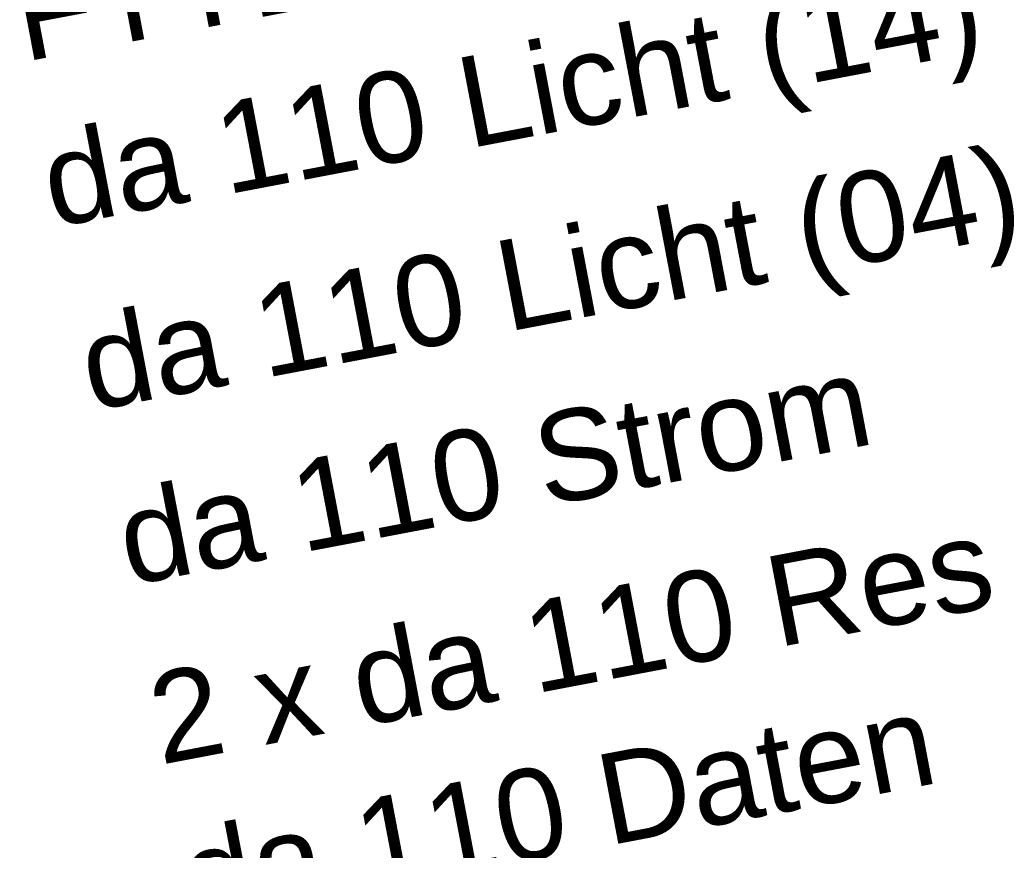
# Model space of a CAD drawing. Header units: metres. Extents: x -502 to 161, y -108 to 174.
# Tile 196 of 256: x -192.09 to -189.49, y -37.29 to -35.1. Entities that reach past the tile are written whole.
import ezdxf

# ---------------------------------------------------------------- set-up
doc = ezdxf.new("R2010")
doc.units = ezdxf.units.M
doc.header["$LTSCALE"] = 0.1
doc.layers.add('BRI31-005.05-5p02-Koordinierung Lageplan 4. BA ZOB West 2022-06-15', color=7, linetype='Continuous')
doc.layers.add('BRI31-005.06-5f07-Koordinierung Lageplan 4. BA ZOB Fernbusbahnh', color=7, linetype='Continuous')
doc.styles.add('Arial', font='arial.ttf')

msp = doc.modelspace()

# ---------------------------------------------------------------- texts
at = {"layer": 'BRI31-005.05-5p02-Koordinierung Lageplan 4. BA ZOB West 2022-06-15', "color": 1, "true_color": 0xff0000, "transparency": 33554687, "insert": (-192.122, -34.9734), "char_height": 0.24, "attachment_point": 1, "rotation": 10.6907, "line_spacing_factor": 0.25, "style": 'Arial'}
msp.add_mtext('FTTB RV 24.5', dxfattribs=at)
at = {"layer": 'BRI31-005.05-5p02-Koordinierung Lageplan 4. BA ZOB West 2022-06-15', "color": 190, "true_color": 0x7f00ff, "transparency": 33554687, "char_height": 0.24, "attachment_point": 1, "rotation": 10.7739, "line_spacing_factor": 0.25, "style": 'Arial'}
for s, insert in [('da 110 Licht (14)', (-192.0472, -35.4117)), ('da 110 Licht (04)', (-191.9462, -35.8965))]:
    msp.add_mtext(s, dxfattribs=dict(at, insert=insert))
at = {"layer": 'BRI31-005.05-5p02-Koordinierung Lageplan 4. BA ZOB West 2022-06-15', "color": 7, "transparency": 33554687, "char_height": 0.24, "attachment_point": 1, "rotation": 10.7739, "line_spacing_factor": 0.25, "style": 'Arial'}
for s, insert in [('da 110 Strom', (-191.8466, -36.3579)), ('2 x da 110 Res', (-191.7628, -36.8316)), ('da 110 Daten', (-191.6783, -37.2542))]:
    msp.add_mtext(s, dxfattribs=dict(at, insert=insert))
at = {"layer": 'BRI31-005.06-5f07-Koordinierung Lageplan 4. BA ZOB Fernbusbahnh', "color": 1, "true_color": 0xff0000, "transparency": 33554687, "insert": (-192.122, -34.9734), "char_height": 0.24, "attachment_point": 1, "rotation": 10.6907, "line_spacing_factor": 0.25, "style": 'Arial'}
msp.add_mtext('FTTB RV 24.5', dxfattribs=at)
at = {"layer": 'BRI31-005.06-5f07-Koordinierung Lageplan 4. BA ZOB Fernbusbahnh', "color": 190, "true_color": 0x7f00ff, "transparency": 33554687, "char_height": 0.24, "attachment_point": 1, "rotation": 10.7739, "line_spacing_factor": 0.25, "style": 'Arial'}
for s, insert in [('da 110 Licht (14)', (-192.0472, -35.4117)), ('da 110 Licht (04)', (-191.9462, -35.8965))]:
    msp.add_mtext(s, dxfattribs=dict(at, insert=insert))
at = {"layer": 'BRI31-005.06-5f07-Koordinierung Lageplan 4. BA ZOB Fernbusbahnh', "color": 7, "transparency": 33554687, "char_height": 0.24, "attachment_point": 1, "rotation": 10.7739, "line_spacing_factor": 0.25, "style": 'Arial'}
for s, insert in [('da 110 Strom', (-191.8466, -36.3579)), ('2 x da 110 Res', (-191.7628, -36.8316)), ('da 110 Daten', (-191.6783, -37.2542))]:
    msp.add_mtext(s, dxfattribs=dict(at, insert=insert))

doc.saveas('drawing.dxf')
